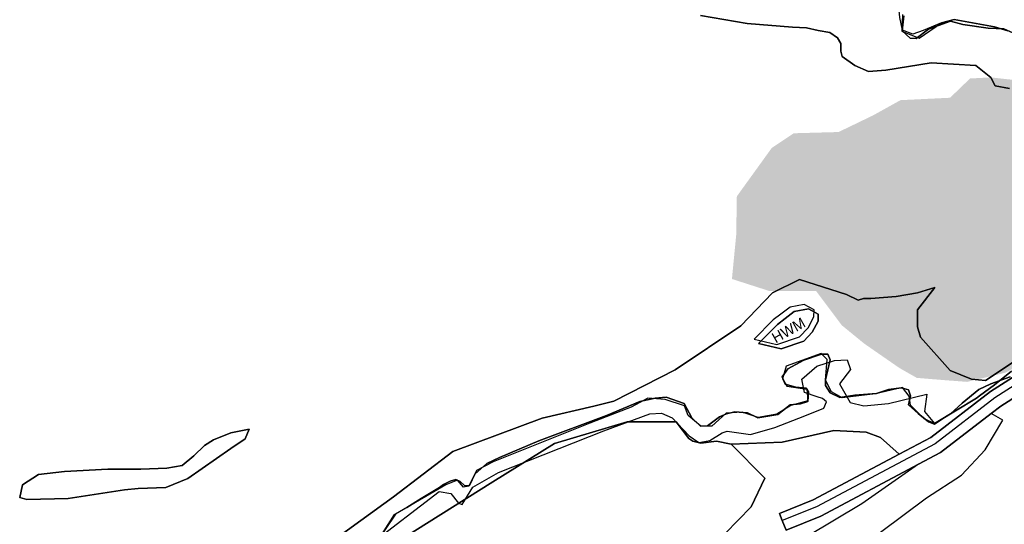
# Model space of a CAD drawing. Extents: x 463979 to 467979, y 555064 to 557157.
# Tile 52 of 82: x 466826 to 467089, y 556157 to 556292. Entities that reach past the tile are written whole.
import ezdxf

# ---------------------------------------------------------------- set-up
doc = ezdxf.new("R2010")
doc.units = 0
doc.header["$MEASUREMENT"] = 0
doc.layers.add('OS MAP', color=7, linetype='Continuous')
doc.layers.add('Survey Detail Drawn', color=7, linetype='Continuous')

msp = doc.modelspace()

# ---------------------------------------------------------------- hatches: boundary and pattern name
at = {"layer": 'Survey Detail Drawn', "true_color": 0x34759d}
h = msp.add_hatch(dxfattribs=at)
h.set_pattern_fill('FLEX', color=155, scale=3.5)
h.set_pattern_definition([(0, (0, 0), (0, 0.875), [0.875, -0.875]), (45, (0.875, 0), (0, 0.875), [0.21875, -0.7999368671, 0.21875, -1.2374368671])])
h.paths.add_polyline_path([(467119.5, 556213.19), (467119.78, 556213.34), (467120.22, 556214.71), (467122.04, 556214.78), (467123.25, 556214.82), (467124.7, 556215.26), (467125.73, 556216.6), (467127.27, 556217.06), (467130.11, 556217.58), (467132.78, 556218.07), (467134.18, 556217.8), (467135.59, 556218.31), (467137.28, 556220.13), (467138.4, 556220.73), (467140.79, 556222.85), (467142.83, 556223.9), (467144.24, 556225.47), (467145.11, 556226.43), (467146.17, 556228.4), (467146.92, 556229.41), (467147.02, 556229.93), (467147.38, 556230.55), (467147.44, 556231.3), (467148, 556232.33), (467148.17, 556233.15), (467148.44, 556233.92), (467148.49, 556234.39), (467148.74, 556234.69), (467148.66, 556235.01), (467148.79, 556235.62), (467149.03, 556236.53), (467149.1, 556237.01), (467149.34, 556237.6), (467149.61, 556237.92), (467150.23, 556239.11), (467150.32, 556239.75), (467150.61, 556240.22), (467151.01, 556240.84), (467151.07, 556241.44), (467151.48, 556241.94), (467151.78, 556242.26), (467152.6, 556242.98), (467152.79, 556243.33), (467152.85, 556244.07), (467152.98, 556244.5), (467153.11, 556245.05), (467153.23, 556245.54), (467153.35, 556245.97), (467153.45, 556246.64), (467153.5, 556247.11), (467153.49, 556247.45), (467153.43, 556247.79), (467153.41, 556248.19), (467153.3, 556248.42), (467153.25, 556248.91), (467153.23, 556249.11), (467153.26, 556249.68), (467153.28, 556250.2), (467153.21, 556250.69), (467152.61, 556251.21), (467152.18, 556251.27), (467151.68, 556251.27), (467150.84, 556251.15), (467149.84, 556251), (467150.77, 556252.09), (467149.06, 556252.8), (467148.45, 556253.5), (467147.77, 556254.13), (467147.85, 556255.07), (467146.44, 556256), (467145.31, 556256.32), (467144.1, 556256.76), (467143.16, 556257.08), (467137.61, 556259.67), (467133.61, 556260.69), (467132.37, 556264.8), (467125.49, 556267.74), (467123.13, 556267.06), (467119.74, 556270.75), (467116.35, 556274.44), (467111.88, 556276.8), (467106.8, 556274.96), (467099.4, 556272.9), (467095.36, 556275.06), (467085.18, 556276.17), (467079.68, 556275.88), (467074.36, 556270.75), (467061.13, 556270.1), (467053.78, 556266.02), (467044.63, 556261.61), (467032.71, 556261.28), (467026.83, 556257.37), (467017.52, 556244.47), (467017.35, 556234.19), (467016.21, 556222.44), (467026.13, 556219.25), (467038.64, 556219.25), (467045.5, 556210.1), (467051.45, 556205.23), (467060.91, 556198.68), (467065.48, 556196.08), (467072.8, 556195.48), (467078.9, 556195.02), (467089.06, 556197.45), (467093.49, 556199.78), (467095.77, 556202.24), (467097.03, 556204.21), (467099.07, 556206.19), (467100.62, 556206.97), (467102.56, 556206.86), (467104.35, 556206.55), (467104.88, 556205.96), (467105.6, 556205.72), (467106.06, 556205.68), (467106.65, 556206.74), (467106.64, 556207.05), (467107.36, 556207.49), (467108.07, 556207.85), (467108.67, 556207.8), (467109.04, 556207.29), (467109.15, 556208.01), (467109.01, 556208.67), (467109.52, 556209.43), (467109.92, 556209.38), (467110.15, 556209.06), (467110.22, 556208.9), (467110.45, 556208.92), (467109.46, 556211.82), (467109.17, 556211.8), (467109.05, 556212.26), (467109.1, 556212.64), (467109.29, 556212.73), (467109.81, 556212.89), (467110.78, 556213.5), (467111.42, 556213.89), (467112.38, 556214.29), (467113.17, 556214.63), (467113.9, 556215.12), (467114.46, 556215.3), (467114.79, 556215.29), (467115.44, 556215.58), (467116.29, 556215.92), (467116.69, 556216.13), (467116.98, 556216.06), (467117.09, 556215.88), (467117.07, 556215.58), (467117.74, 556213.76), (467119, 556213.19)])

# ---------------------------------------------------------------- linework, layer by layer
at = {"layer": 'OS MAP'}
for points in [[(467089.76, 556288.58), (467086.17, 556289.62), (467075.49, 556291.58), (467072.04, 556290.74), (467067.2, 556288.69), (467064.43, 556287.68), (467061.68, 556288.73), (467061.01, 556292.18), (467060.52, 556296.66), (467058.28, 556297.54), (467050.02, 556300), (467040.89, 556301.43), (467032.26, 556300.27), (467018.64, 556301.39), (467012.27, 556302.46), (467011.42, 556304.01), (467012.64, 556307.8)], [(467007.86, 556292.65), (467020.26, 556290.51), (467032.33, 556289.58), (467036.12, 556289.39), (467039.22, 556288.68), (467042.32, 556288.14), (467044.38, 556286.75), (467045.23, 556285.19), (467045.22, 556283.13), (467045.56, 556281.74), (467048.99, 556279.31), (467052.6, 556277.74), (467057.26, 556278.06), (467069.34, 556280.06), (467081.24, 556279.3), (467085.18, 556276.17), (467086.38, 556273.93), (467090.17, 556273.21)], [(467090.17, 556273.21), (467086.38, 556273.93), (467085.18, 556276.17), (467081.24, 556279.3), (467069.34, 556280.06), (467057.26, 556278.06), (467052.6, 556277.74), (467048.99, 556279.31), (467045.56, 556281.74), (467045.22, 556283.13), (467045.23, 556285.19), (467044.38, 556286.75), (467042.32, 556288.14), (467039.22, 556288.68), (467036.12, 556289.39), (467032.33, 556289.58), (467020.26, 556290.51), (467007.86, 556292.65)], [(467061.68, 556292.94), (467061.54, 556288.47), (467066.14, 556286.59), (467072.04, 556290.74), (467075.49, 556291.58), (467086.17, 556289.62), (467089.76, 556288.58)], [(467061.68, 556292.94), (467061.54, 556288.47), (467066.14, 556286.59), (467072.04, 556290.74), (467075.49, 556291.58), (467086.17, 556289.62), (467089.76, 556288.58)], [(467062.04, 556292.61), (467061.55, 556288.57), (467063.75, 556286.62), (467065.34, 556286.5), (467068.64, 556289.06), (467074.5, 556291.14), (467077.8, 556290.28), (467084.48, 556289.26), (467088.65, 556289.13), (467091.12, 556288.09)], [(467091.12, 556288.09), (467088.65, 556289.13), (467084.48, 556289.26), (467077.8, 556290.28), (467074.5, 556291.14), (467068.64, 556289.06), (467065.34, 556286.5), (467063.75, 556286.62), (467061.55, 556288.57), (467062.04, 556292.61)], [(467062.04, 556292.61), (467061.55, 556288.57), (467063.75, 556286.62), (467065.34, 556286.5), (467068.64, 556289.06), (467074.5, 556291.14), (467077.8, 556290.28), (467084.48, 556289.26), (467088.65, 556289.13), (467091.12, 556288.09)], [(467106.59, 556210.46), (467083.82, 556195.42), (467080.06, 556195.72), (467074.42, 556198.09), (467066.5, 556206.91), (467065.71, 556209.68), (467065.71, 556214.24), (467070.26, 556220.18), (467065.71, 556218.79), (467059.97, 556217.8), (467053.24, 556217.21), (467051.26, 556217.21), (467049.88, 556216.81), (467046.73, 556218.31), (467034.25, 556222.26), (467026.99, 556218.79), (467018.62, 556209.94), (467001.08, 556198.2), (466984.69, 556189.86), (466979.44, 556188.52), (466965.62, 556185.37), (466941.78, 556176.5), (466926.02, 556164.4), (466911.12, 556153.66)], [(466911.12, 556153.66), (466926.02, 556164.4), (466941.78, 556176.5), (466965.62, 556185.37), (466979.44, 556188.52), (466984.69, 556189.86), (467001.08, 556198.2), (467018.62, 556209.94), (467026.99, 556218.79), (467034.25, 556222.26), (467046.73, 556218.31), (467049.88, 556216.81), (467051.26, 556217.21), (467053.24, 556217.21), (467059.97, 556217.8), (467065.71, 556218.79), (467070.26, 556220.18), (467065.71, 556214.24), (467065.71, 556209.68), (467066.5, 556206.91), (467074.42, 556198.09), (467080.06, 556195.72), (467083.82, 556195.42), (467106.59, 556210.46)], [(467029.26, 556213.09), (467027.21, 556211.54), (467022.18, 556206.39), (467028.21, 556204.98), (467034.26, 556207.02), (467036.51, 556209.42), (467038.08, 556212.34), (467038.09, 556214.23), (467035.51, 556215.63), (467031.72, 556214.96), (467029.26, 556213.09)], [(467039.2, 556213.05), (467036.62, 556214.44), (467032.82, 556213.78), (467030.37, 556211.91), (467028.32, 556210.35), (467023.29, 556205.21), (467029.32, 556203.8), (467035.37, 556205.83), (467037.62, 556208.23), (467039.19, 556211.16), (467039.2, 556213.05)], [(467039.2, 556213.05), (467039.19, 556211.16), (467037.62, 556208.23), (467035.37, 556205.83), (467029.32, 556203.8), (467023.29, 556205.21), (467028.32, 556210.35), (467030.37, 556211.91), (467032.82, 556213.78), (467036.62, 556214.44), (467039.2, 556213.05)], [(467039.2, 556213.05), (467036.62, 556214.44), (467032.82, 556213.78), (467030.37, 556211.91), (467028.32, 556210.35), (467023.29, 556205.21), (467029.32, 556203.8), (467035.37, 556205.83), (467037.62, 556208.23), (467039.19, 556211.16), (467039.2, 556213.05)], [(467090.75, 556197.86), (467086.24, 556194.27), (467082.24, 556191.31), (467081.39, 556190.67), (467070.22, 556183.93), (467067.43, 556185.19), (467063.8, 556188.8), (467063.45, 556191.19), (467061.67, 556193.52), (467054.47, 556191.87), (467045.61, 556190.78), (467042.74, 556192.32), (467041.15, 556195.5), (467041.58, 556201.02), (467040.04, 556202.62), (467030.69, 556199.19), (467029.72, 556195.87), (467030.84, 556193.88), (467036.18, 556193.1), (467036.46, 556189.99), (467031.89, 556188.72), (467028.22, 556186.38), (467023.2, 556185.56), (467018.92, 556186.98), (467014.66, 556186.68), (467010.89, 556183.19), (467007.9, 556183.23), (467004.52, 556186.01), (467003.58, 556188.64), (466998.38, 556190.36), (466993.82, 556190.69), (466989.37, 556188.3), (466978.3, 556184.01), (466952.54, 556173.71), (466948.15, 556171.42), (466946.11, 556167.23), (466944.63, 556166.98), (466943.02, 556168.84), (466939.92, 556167.58), (466926.5, 556159.72), (466921.01, 556151.57)], [(467090.75, 556197.86), (467086.24, 556194.27), (467082.24, 556191.31), (467081.39, 556190.67), (467070.22, 556183.93), (467067.43, 556185.19), (467063.8, 556188.8), (467063.45, 556191.19), (467061.67, 556193.52), (467054.47, 556191.87), (467045.61, 556190.78), (467042.74, 556192.32), (467041.15, 556195.5), (467041.58, 556201.02), (467040.04, 556202.62), (467030.69, 556199.19), (467029.72, 556195.87), (467030.84, 556193.88), (467036.18, 556193.1), (467036.46, 556189.99), (467031.89, 556188.72), (467028.22, 556186.38), (467023.2, 556185.56), (467018.92, 556186.98), (467014.66, 556186.68), (467010.89, 556183.19), (467007.9, 556183.23), (467004.52, 556186.01), (467003.58, 556188.64), (466998.38, 556190.36), (466993.82, 556190.69), (466989.37, 556188.3), (466978.3, 556184.01), (466952.54, 556173.71), (466948.15, 556171.42), (466946.11, 556167.23), (466944.63, 556166.98), (466943.02, 556168.84), (466939.92, 556167.58), (466926.5, 556159.72), (466921.01, 556151.57)], [(467090.38, 556196.36), (467085.18, 556194.49), (467082.04, 556193.02), (467077.54, 556189.35), (467074.5, 556186.46), (467072.83, 556185.54), (467070.24, 556183.72), (467068.57, 556184.33), (467065.83, 556186.61), (467063.25, 556188.89), (467063.85, 556191.33), (467063.25, 556192.85), (467061.42, 556193.46), (467057.92, 556193), (467054.73, 556191.94), (467048.95, 556191.48), (467044.99, 556190.87), (467042.41, 556192.09), (467041.19, 556194.07), (467041.19, 556195.59), (467042.41, 556200.91), (467041.8, 556202.44), (467040.13, 556202.44), (467035.41, 556200.76), (467031.15, 556198.48), (467029.63, 556196.35), (467030.39, 556194.37), (467033.28, 556193.61), (467036.02, 556193.31), (467036.63, 556192.39), (467036.47, 556189.81), (467034.5, 556189.2), (467031.76, 556188.89), (467028.41, 556186.31), (467026.28, 556186), (467023.09, 556185.39), (467020.35, 556186.76), (467017.01, 556187.07), (467014.72, 556186.46), (467012.9, 556185.7), (467009.72, 556183.31), (467007.83, 556183.24), (467005.49, 556185.43), (467003.44, 556189.23), (466998.68, 556190.98), (466995.71, 556190.67), (466991.68, 556189.82), (466982.77, 556186.02), (466964.71, 556179.26), (466954.27, 556174.89), (466950.91, 556173.24), (466947.72, 556170.38), (466946.29, 556167.4), (466944.97, 556167.29), (466943.81, 556168.45), (466942.63, 556168.98), (466941.12, 556168.56), (466939.36, 556167.68), (466938.28, 556166.84), (466933.34, 556163.91), (466929.53, 556161.51), (466926.27, 556159.7), (466921.21, 556151.64)], [(466921.21, 556151.64), (466926.27, 556159.7), (466929.53, 556161.51), (466933.34, 556163.91), (466938.28, 556166.84), (466939.36, 556167.68), (466941.12, 556168.56), (466942.63, 556168.98), (466943.81, 556168.45), (466944.97, 556167.29), (466946.29, 556167.4), (466947.72, 556170.38), (466950.91, 556173.24), (466954.27, 556174.89), (466964.71, 556179.26), (466982.77, 556186.02), (466991.68, 556189.82), (466995.71, 556190.67), (466998.68, 556190.98), (467003.44, 556189.23), (467005.49, 556185.43), (467007.83, 556183.24), (467009.72, 556183.31), (467012.9, 556185.7), (467014.72, 556186.46), (467017.01, 556187.07), (467020.35, 556186.76), (467023.09, 556185.39), (467026.28, 556186), (467028.41, 556186.31), (467031.76, 556188.89), (467034.5, 556189.2), (467036.47, 556189.81), (467036.63, 556192.39), (467036.02, 556193.31), (467033.28, 556193.61), (467030.39, 556194.37), (467029.63, 556196.35), (467031.15, 556198.48), (467035.41, 556200.76), (467040.13, 556202.44), (467041.8, 556202.44), (467042.41, 556200.91), (467041.19, 556195.59), (467041.19, 556194.07), (467042.41, 556192.09), (467044.99, 556190.87), (467048.95, 556191.48), (467054.73, 556191.94), (467057.92, 556193), (467061.42, 556193.46), (467063.25, 556192.85), (467063.85, 556191.33), (467063.25, 556188.89), (467065.83, 556186.61), (467068.57, 556184.33), (467070.24, 556183.72), (467072.83, 556185.54), (467074.5, 556186.46), (467077.54, 556189.35), (467082.04, 556193.02), (467085.18, 556194.49), (467090.38, 556196.36)], [(467090.38, 556196.36), (467085.18, 556194.49), (467082.04, 556193.02), (467077.54, 556189.35), (467074.5, 556186.46), (467072.83, 556185.54), (467070.24, 556183.72), (467068.57, 556184.33), (467065.83, 556186.61), (467063.25, 556188.89), (467063.85, 556191.33), (467063.25, 556192.85), (467061.42, 556193.46), (467057.92, 556193), (467054.73, 556191.94), (467048.95, 556191.48), (467044.99, 556190.87), (467042.41, 556192.09), (467041.19, 556194.07), (467041.19, 556195.59), (467042.41, 556200.91), (467041.8, 556202.44), (467040.13, 556202.44), (467035.41, 556200.76), (467031.15, 556198.48), (467029.63, 556196.35), (467030.39, 556194.37), (467033.28, 556193.61), (467036.02, 556193.31), (467036.63, 556192.39), (467036.47, 556189.81), (467034.5, 556189.2), (467031.76, 556188.89), (467028.41, 556186.31), (467026.28, 556186), (467023.09, 556185.39), (467020.35, 556186.76), (467017.01, 556187.07), (467014.72, 556186.46), (467012.9, 556185.7), (467009.72, 556183.31), (467007.83, 556183.24), (467005.49, 556185.43), (467003.44, 556189.23), (466998.68, 556190.98), (466995.71, 556190.67), (466991.68, 556189.82), (466982.77, 556186.02), (466964.71, 556179.26), (466954.27, 556174.89), (466950.91, 556173.24), (466947.72, 556170.38), (466946.29, 556167.4), (466944.97, 556167.29), (466943.81, 556168.45), (466942.63, 556168.98), (466941.12, 556168.56), (466939.36, 556167.68), (466938.28, 556166.84), (466933.34, 556163.91), (466929.53, 556161.51), (466926.27, 556159.7), (466921.21, 556151.64)], [(466919.43, 556151.42), (466938.14, 556165.79), (466941.24, 556165.26), (466943.29, 556162.66), (466944.32, 556162.31), (466947.11, 556166.95), (466954.03, 556170.88), (466982.02, 556181.93), (466994.29, 556186.51), (466997.4, 556186.67), (467000.32, 556185.44), (467004.78, 556180.59), (467007.35, 556178.85), (467010.29, 556179.35), (467013.58, 556181.4), (467014.96, 556181.91), (467021.16, 556181.01), (467027.67, 556182.87), (467035.67, 556185.93), (467040.68, 556187.97), (467041.38, 556189.69), (467040.35, 556190.56), (467038.89, 556191.04), (467035.54, 556192.14), (467034.87, 556195.77), (467038.85, 556199.19), (467043.52, 556200.72), (467046.97, 556200.87), (467047.81, 556198.28), (467044.86, 556194.5), (467047.76, 556189.48), (467051.38, 556188.6), (467057.93, 556189.26), (467068.12, 556191.78), (467067.58, 556187.13), (467070.22, 556183.93), (467081.39, 556190.67)], [(466924.79, 556150.97), (466952.46, 556168.36), (466968.92, 556178.59), (466988.26, 556184.37), (467001.33, 556184.39), (467004.74, 556179.95), (467005.78, 556179.17), (467007.88, 556178.65), (467012.06, 556179.18), (467015.98, 556178.37), (467029.6, 556178.98), (467043.41, 556182.01), (467052.03, 556181.62), (467055.82, 556180.22), (467060.78, 556175.72), (467069.25, 556180.22), (467085.12, 556192.48), (467095.9, 556199.32)], [(466924.79, 556150.97), (466952.46, 556168.36), (466968.92, 556178.59), (466988.26, 556184.37), (467001.33, 556184.39), (467004.74, 556179.95), (467005.78, 556179.17), (467007.88, 556178.65), (467012.06, 556179.18), (467015.98, 556178.37), (467029.6, 556178.98), (467043.41, 556182.01), (467052.03, 556181.62), (467055.82, 556180.22), (467060.78, 556175.72), (467069.25, 556180.22), (467085.12, 556192.48), (467095.9, 556199.32)], [(467095.9, 556199.32), (467085.12, 556192.48), (467069.25, 556180.22), (467060.78, 556175.72), (467037.89, 556163.57), (467028.85, 556159.93), (467029.61, 556158.03), (467030.63, 556155.51), (467039.91, 556159.23), (467065.93, 556173.05), (467071.85, 556176.19), (467085.34, 556186.62), (467087.86, 556188.57), (467098.18, 556195.12)], [(467096.88, 556197.51), (467086.3, 556190.8), (467070.37, 556178.49), (467038.76, 556161.7), (467029.61, 556158.03)], [(467081.39, 556190.67), (467082.24, 556191.31), (467086.24, 556194.27), (467090.75, 556197.86)], [(467098.18, 556195.12), (467087.86, 556188.57), (467085.34, 556186.62), (467071.85, 556176.19), (467065.93, 556173.05), (467039.91, 556159.23), (467030.63, 556155.51), (467029.61, 556158.03), (467028.85, 556159.93), (467037.89, 556163.57), (467060.78, 556175.72), (467055.82, 556180.22), (467052.03, 556181.62), (467043.41, 556182.01), (467029.6, 556178.98), (467015.98, 556178.37), (467025.02, 556169.37), (467021.33, 556161.72), (467010.9, 556151.03)], [(467098.18, 556195.12), (467087.86, 556188.57), (467085.34, 556186.62), (467071.85, 556176.19), (467065.93, 556173.05), (467039.91, 556159.23), (467030.63, 556155.51), (467029.61, 556158.03), (467028.85, 556159.93), (467037.89, 556163.57), (467060.78, 556175.72), (467055.82, 556180.22), (467052.03, 556181.62), (467043.41, 556182.01), (467029.6, 556178.98), (467015.98, 556178.37), (467025.02, 556169.37), (467021.33, 556161.72), (467010.9, 556151.03)], [(467085.34, 556186.62), (467071.85, 556176.19), (467065.93, 556173.05), (467050.87, 556162.49), (467036.25, 556153.79), (467025.82, 556149.3), (467029.38, 556141.03), (467040.35, 556145.76), (467055.77, 556154.93), (467068.04, 556164.1), (467077.44, 556170.13), (467083.71, 556176.94), (467088.4, 556184.79), (467085.34, 556186.62)], [(466924.79, 556150.97), (466938.55, 556141.2), (466949.65, 556142.33), (466954.23, 556137.48), (466957.32, 556130.55), (466970.76, 556138.67), (466974.88, 556141.16), (466987.24, 556144.19), (466993.78, 556145.8), (467010.9, 556151.03), (467021.33, 556161.72), (467025.02, 556169.37), (467015.98, 556178.37), (467012.06, 556179.18), (467007.88, 556178.65), (467005.78, 556179.17), (467004.74, 556179.95), (467001.33, 556184.39), (466988.26, 556184.37), (466968.92, 556178.59), (466952.46, 556168.36), (466924.79, 556150.97)], [(466924.79, 556150.97), (466938.55, 556141.2), (466949.65, 556142.33), (466954.23, 556137.48), (466957.32, 556130.55), (466970.76, 556138.67), (466974.88, 556141.16), (466987.24, 556144.19), (466993.78, 556145.8), (467010.9, 556151.03), (467021.33, 556161.72), (467025.02, 556169.37), (467015.98, 556178.37), (467012.06, 556179.18), (467007.88, 556178.65), (467005.78, 556179.17), (467004.74, 556179.95), (467001.33, 556184.39), (466988.26, 556184.37), (466968.92, 556178.59), (466952.46, 556168.36), (466924.79, 556150.97)], [(466826.35, 556164.16), (466828.25, 556163.63), (466839.28, 556163.91), (466854.3, 556166.24), (466857.92, 556166.57), (466865.34, 556166.87), (466871.21, 556169.25), (466882.64, 556177.29), (466886.45, 556179.86), (466887.5, 556182.44), (466882.66, 556181.43), (466878, 556179.56), (466875.58, 556178.02), (466872.8, 556175.28), (466869.68, 556172.71), (466865.54, 556172.04), (466858.64, 556171.74), (466849.85, 556171.79), (466838.29, 556171.16), (466831.39, 556170.34), (466827.06, 556167.6), (466826.35, 556164.16)], [(466826.35, 556164.16), (466827.06, 556167.6), (466831.39, 556170.34), (466838.29, 556171.16), (466849.85, 556171.79), (466858.64, 556171.74), (466865.54, 556172.04), (466869.68, 556172.71), (466872.8, 556175.28), (466875.58, 556178.02), (466878, 556179.56), (466882.66, 556181.43), (466887.5, 556182.44), (466886.45, 556179.86), (466882.64, 556177.29), (466871.21, 556169.25), (466865.34, 556166.87), (466857.92, 556166.57), (466854.3, 556166.24), (466839.28, 556163.91), (466828.25, 556163.63), (466826.35, 556164.16)], [(466957.32, 556130.55), (466970.76, 556138.67), (466974.88, 556141.16), (466987.24, 556144.19), (466993.78, 556145.8), (467010.9, 556151.03), (467021.33, 556161.72), (467025.02, 556169.37), (467015.98, 556178.37)]]:
    msp.add_lwpolyline(points, dxfattribs=at)

# ---------------------------------------------------------------- texts
msp.add_text('HWM', height=2.822, rotation=29.3886, dxfattribs=at).set_placement((467027.88, 556205.24))

doc.saveas('drawing.dxf')
